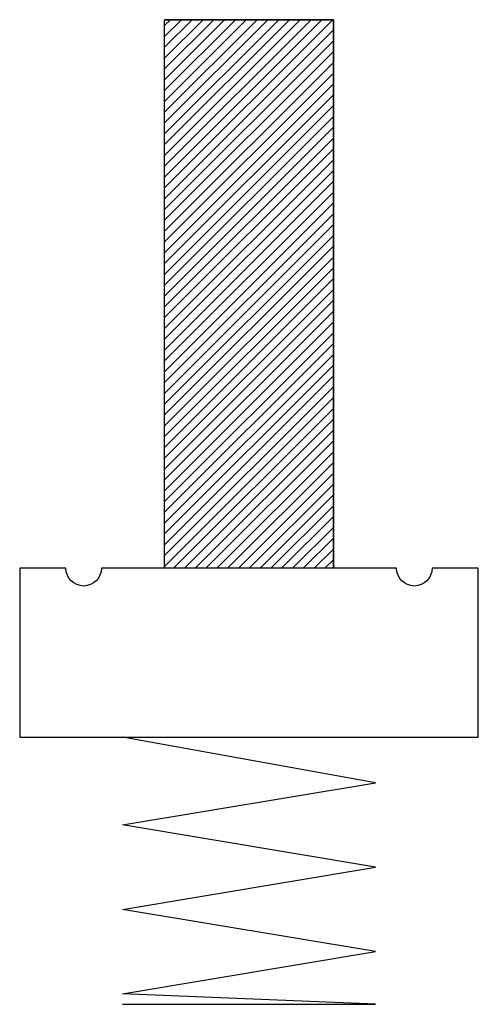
# Model space of a CAD drawing. Extents: x 48 to 168, y 11 to 268.
import ezdxf

# ---------------------------------------------------------------- set-up
doc = ezdxf.new("R2010")
doc.units = 0
doc.header["$MEASUREMENT"] = 0
doc.layers.get('0').update_dxf_attribs({"linetype": 'CONTINUOUS'})

msp = doc.modelspace()

# ---------------------------------------------------------------- hatches: boundary and pattern name
h = msp.add_hatch()
h.set_pattern_fill('_U', scale=2, angle=45, style=0, pattern_type=0)
h.set_pattern_definition([(45, (0, 0), (-1.414214, 1.414214), [])])
h.paths.add_polyline_path([(85.88, 124.98), (85.88, 268.45), (130.02, 268.45), (130.02, 124.98)])

# ---------------------------------------------------------------- linework, layer by layer
at = {"color": 7}
for p, q in [((130.02, 268.45), (85.88, 268.45)), ((85.88, 124.98), (85.88, 268.45)), ((130.02, 124.98), (130.02, 268.45)), ((141.06, 68.89), (74.84, 80.83)), ((74.84, 57.85), (141.06, 68.89)), ((141.06, 46.82), (74.84, 57.85)), ((74.84, 35.78), (141.06, 46.82)), ((141.06, 24.74), (74.84, 35.78)), ((74.84, 13.71), (141.06, 24.74)), ((141.06, 10.95), (74.84, 13.71)), ((74.84, 10.95), (141.06, 10.95))]:
    msp.add_line(p, q, dxfattribs=at)
msp.add_lwpolyline([(85.88, 124.98), (85.88, 268.45), (130.02, 268.45), (130.02, 124.98)], close=True, dxfattribs=at)
msp.add_open_spline([(155.85, 124.98), (155.85, 124.98), (167.96, 124.98), (167.96, 124.98), (167.96, 124.98), (167.96, 80.83), (167.96, 80.83), (167.96, 80.83), (47.94, 80.83), (47.94, 80.83), (47.94, 80.83), (47.94, 124.98), (47.94, 124.98), (47.94, 124.98), (60.05, 124.98), (60.05, 124.98), (60.05, 122.42), (62.13, 120.34), (64.69, 120.34), (67.25, 120.34), (69.32, 122.42), (69.32, 124.98), (69.32, 124.98), (146.58, 124.98), (146.58, 124.98), (146.58, 122.42), (148.65, 120.34), (151.21, 120.34), (153.77, 120.34), (155.85, 122.42), (155.85, 124.98)], degree=3, knots=[0, 0, 0, 0, 1, 1, 1, 2, 2, 2, 3, 3, 3, 4, 4, 4, 5, 5, 5, 6, 6, 6, 7, 7, 7, 8, 8, 8, 9, 9, 9, 10, 10, 10, 10], dxfattribs=at)

doc.saveas('drawing.dxf')
